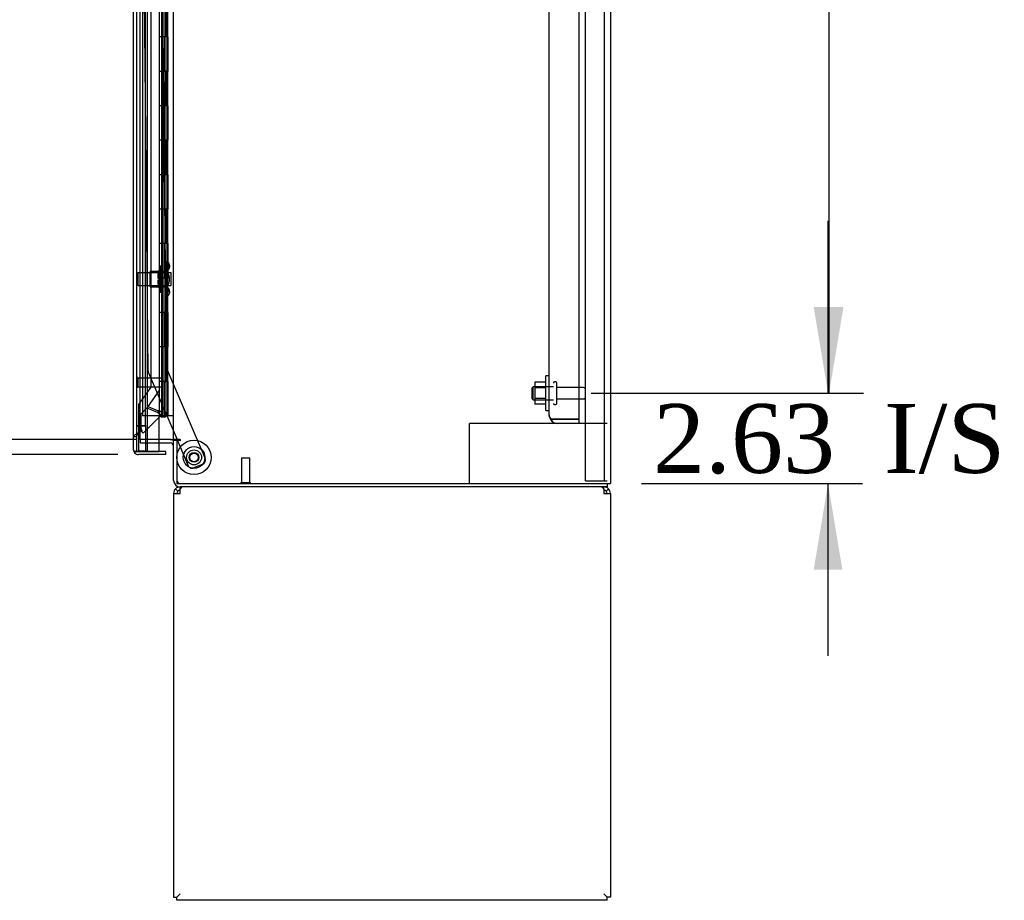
# Model space of a CAD drawing. Header units: inches. Extents: x 2 to 538, y -2 to 358.
# Tile 15 of 22: x 285 to 314, y 135 to 160. Entities that reach past the tile are written whole.
import ezdxf
from ezdxf.enums import TextEntityAlignment as Align
from ezdxf.lldxf.tags import DXFTag

# ---------------------------------------------------------------- set-up
doc = ezdxf.new("R2010")
doc.units = ezdxf.units.IN
doc.header["$MEASUREMENT"] = 0
for name, color, linetype in [('COM43135', 7, 'Continuous'), ('COM50521', 7, 'Continuous'), ('COM50799-5', 7, 'Continuous'), ('COM54578-68', 7, 'Continuous'), ('COM54928-3', 7, 'Continuous'), ('COM55702-64', 7, 'Continuous'), ('COM56694-5', 7, 'Continuous'), ('COM70839-4', 7, 'Continuous'), ('COM71159-5', 7, 'Continuous'), ('COM71163-7', 7, 'Continuous'), ('Default', 7, 'Continuous'), ('GSK11033', 7, 'Continuous'), ('NTS166105', 7, 'Continuous'), ('NTS18147', 7, 'Continuous'), ('ROL87452', 7, 'Continuous'), ('RVT17786', 7, 'Continuous'), ('STD21878', 7, 'Continuous'), ('STD26094', 7, 'Continuous'), ('STD26265', 7, 'Continuous'), ('WAF25059', 7, 'Continuous'), ('WAF25376', 7, 'Continuous'), ('WAM30038', 7, 'Continuous')]:
    doc.layers.add(name, color=color, linetype=linetype)
doc.styles.add('SEACAD_Times_New_Roman', font='times.ttf')
tags = doc.linetypes.add('HIDDEN2', pattern=[0.1875, 0.125, -0.0625]).pattern_tags.tags
tags[6:7] = [DXFTag(74, 4), DXFTag(75, 0), DXFTag(340, '0'), DXFTag(46, 0.0), DXFTag(50, 0.0), DXFTag(44, 0.0), DXFTag(45, 0.0)]
tags[4:5] = [DXFTag(74, 4), DXFTag(75, 0), DXFTag(340, '0'), DXFTag(46, 0.0), DXFTag(50, 0.0), DXFTag(44, 0.0), DXFTag(45, 0.0)]
doc.dimstyles.new('HAMMOND_(STH_-_540x360)', dxfattribs={"dimtxt": 2, "dimasz": 2.5, "dimexe": 1, "dimexo": 1, "dimgap": 0.5, "dimtad": 0, "dimtih": 1, "dimtoh": 1, "dimzin": 0, "dimdsep": 46, "dimtxsty": 'SEACAD_Times_New_Roman', "dimblk1": '_SE_FILLED', "dimblk2": '_SE_FILLED', "dimsah": 1, "dimcen": 1, "dimadec": 0, "dimazin": 0, "dimtfac": 0.8, "dimtofl": 0, "dimtmove": 0, "dimatfit": 3, "dimfxl": 1, "dimtolj": 1, "dimtzin": 0, "dimarcsym": 0})

# ---------------------------------------------------------------- blocks, each defined once
blk = doc.blocks.new('SE2')
at = {"layer": 'COM43135', "color": 7, "linetype": 'HIDDEN2'}
for p, q in [((300.534, 148.816), (300.534, 216.316)), ((301.409, 148.691), (301.409, 216.441)), ((300.534, 148.816), (300.534, 148.815)), ((300.534, 148.815), (300.534, 148.816)), ((300.657, 148.691), (300.606, 148.64)), ((300.784, 148.691), (300.606, 148.691)), ((300.657, 148.691), (300.784, 148.691)), ((300.784, 148.691), (300.784, 148.691)), ((301.409, 148.691), (300.784, 148.691)), ((300.784, 148.691), (301.409, 148.691)), ((301.409, 148.566), (300.784, 148.566)), ((301.409, 148.566), (301.409, 148.691))]:
    blk.add_line(p, q, dxfattribs=at)
for start, end in [(180, 180.0436), (180.1219, 224.5601), (224.5601, 270)]:
    blk.add_arc((300.784, 148.816), 0.25, start, end, dxfattribs=at)
blk.add_open_spline([(300.606, 148.691), (300.583, 148.712), (300.565, 148.732), (300.54, 148.774), (300.534, 148.795), (300.534, 148.815)], degree=3, knots=[0, 0, 0, 0, 0.5, 0.5, 1, 1, 1, 1], dxfattribs=at)
at = {"layer": 'COM50521', "color": 7, "linetype": 'HIDDEN2'}
for p, q in [((298.364, 148.566), (298.221, 148.566)), ((298.221, 146.816), (298.221, 148.566)), ((300.784, 148.566), (298.364, 148.566)), ((302.221, 148.566), (301.409, 148.566))]:
    blk.add_line(p, q, dxfattribs=at)
at = {"layer": 'COM50799-5', "color": 7, "linetype": 'HIDDEN2'}
for p, q in [((288.873, 149.054), (288.873, 216.513)), ((289.313, 216.66), (289.313, 149.878)), ((289.313, 149.628), (289.313, 148.907)), ((288.689, 148.846), (288.856, 149.013)), ((288.856, 149.013), (289.153, 148.89)), ((289.17, 148.931), (288.873, 149.054)), ((288.689, 148.426), (288.689, 148.846)), ((289.271, 148.806), (288.749, 148.284)), ((289.204, 148.907), (289.17, 148.907)), ((289.17, 148.907), (289.17, 148.886)), ((289.194, 148.883), (289.241, 148.835)), ((289.204, 148.907), (289.271, 148.907)), ((289.241, 148.835), (289.271, 148.806)), ((289.313, 148.907), (289.271, 148.907)), ((288.563, 148.175), (288.468, 148.175)), ((288.583, 148.272), (288.626, 148.316)), ((288.591, 148.28), (288.611, 148.3)), ((288.611, 148.3), (288.672, 148.361)), ((288.672, 148.361), (288.719, 148.313)), ((288.749, 148.284), (288.719, 148.313))]:
    blk.add_line(p, q, dxfattribs=at)
for centre, radius, start, end in [((289.935, 150.056), 1.404, 236.1344, 240.3737), ((289.219, 149.149), 0.267, 255.6076, 264.5089), ((288.898, 147.553), 1.404, 74.6263, 78.8656), ((289.034, 148.701), 0.267, 50.4911, 59.3924), ((289.17, 148.907), 0.048, 315, 0), ((289.17, 148.907), 0.143, 315, 0), ((288.233, 148.509), 0.463, 341.4194, 349.6856), ((287.916, 148.153), 0.819, 11.3041, 19.4462)]:
    blk.add_arc(centre, radius, start, end, dxfattribs=at)
at = {"layer": 'COM50799-5', "color": 7, "linetype": 'Continuous'}
for start, end in [(180, 201.6197), (203.9858, 217.5036)]:
    blk.add_arc((288.611, 147.801), 0.143, start, end, dxfattribs=at)
at = {"layer": 'COM50799-5', "color": 7, "linetype": 'HIDDEN2'}
for points, knots in [([(288.468, 148.175), (288.468, 148.184), (288.471, 148.193), (288.483, 148.21), (288.492, 148.219), (288.514, 148.236), (288.528, 148.245), (288.558, 148.263), (288.574, 148.271), (288.591, 148.28)], [0, 0, 0, 0, 0.25, 0.25, 0.5, 0.5, 0.75, 0.75, 1, 1, 1, 1]), ([(288.563, 148.175), (288.563, 148.187), (288.565, 148.199), (288.57, 148.216), (288.572, 148.222), (288.577, 148.234), (288.58, 148.239), (288.589, 148.257), (288.597, 148.269), (288.608, 148.286), (288.612, 148.292), (288.619, 148.304), (288.623, 148.31), (288.626, 148.316)], [0, 0, 0, 0, 0.25, 0.25, 0.375, 0.375, 0.5, 0.5, 0.75, 0.75, 0.875, 0.875, 1, 1, 1, 1])]:
    blk.add_open_spline(points, degree=3, knots=knots, dxfattribs=at)
at = {"layer": 'COM54578-68', "color": 7, "linetype": 'HIDDEN2'}
for p, q in [((288.725, 216.783), (288.725, 148.783)), ((289.28, 215.783), (289.28, 148.783)), ((289.38, 148.783), (289.38, 215.783)), ((289.319, 159.783), (289.319, 160.782)), ((289.447, 159.783), (289.447, 160.782)), ((289.456, 160.783), (289.456, 159.783)), ((289.33, 158.783), (289.33, 159.783)), ((289.371, 158.783), (289.371, 159.783)), ((289.275, 158.784), (289.319, 158.784)), ((289.447, 158.784), (289.319, 158.784)), ((289.319, 157.783), (289.319, 158.782)), ((289.447, 158.782), (289.447, 158.783)), ((289.447, 157.783), (289.447, 158.782)), ((289.456, 158.783), (289.456, 157.783)), ((289.33, 156.783), (289.33, 157.783)), ((289.371, 156.783), (289.371, 157.783)), ((289.275, 156.784), (289.319, 156.784)), ((289.447, 156.784), (289.319, 156.784)), ((289.319, 155.783), (289.319, 156.782)), ((289.447, 156.782), (289.447, 156.783)), ((289.447, 155.783), (289.447, 156.782)), ((289.456, 156.783), (289.456, 155.783)), ((289.33, 154.783), (289.33, 155.783)), ((289.371, 154.783), (289.371, 155.783)), ((289.275, 154.784), (289.319, 154.784)), ((289.447, 154.784), (289.319, 154.784)), ((289.319, 153.783), (289.319, 154.782)), ((289.447, 154.782), (289.447, 154.783)), ((289.447, 153.783), (289.447, 154.782)), ((289.456, 154.783), (289.456, 153.783)), ((289.33, 152.783), (289.33, 153.783)), ((289.371, 152.783), (289.371, 153.783)), ((289.275, 152.784), (289.319, 152.784)), ((289.447, 152.784), (289.319, 152.784)), ((289.319, 151.783), (289.319, 152.782)), ((289.447, 152.782), (289.447, 152.783)), ((289.447, 151.783), (289.447, 152.782)), ((289.456, 152.783), (289.456, 151.783)), ((289.33, 150.783), (289.33, 151.783)), ((289.371, 150.783), (289.371, 151.783)), ((289.275, 150.784), (289.319, 150.784)), ((289.447, 150.784), (289.319, 150.784)), ((289.319, 149.783), (289.319, 150.782)), ((289.447, 150.782), (289.447, 150.783)), ((289.447, 149.783), (289.447, 150.782)), ((289.456, 150.783), (289.456, 149.783)), ((289.319, 149.783), (289.275, 149.783)), ((289.319, 149.783), (289.447, 149.783)), ((289.33, 148.783), (289.33, 149.783)), ((289.371, 148.783), (289.371, 149.783)), ((289.213, 148.783), (288.725, 148.783)), ((289.447, 148.783), (289.456, 148.783))]:
    blk.add_line(p, q, dxfattribs=at)
at = {"layer": 'COM54578-68', "color": 7, "linetype": 'Continuous'}
for p, q in [((289.213, 160.783), (289.213, 159.783)), ((289.416, 160.783), (289.416, 159.783)), ((289.213, 159.783), (289.213, 158.782)), ((289.416, 159.783), (289.213, 159.783)), ((289.416, 159.783), (289.213, 159.783)), ((289.46, 159.783), (289.416, 159.783)), ((289.447, 158.783), (289.447, 159.783)), ((289.456, 158.783), (289.456, 159.783)), ((289.46, 159.783), (289.46, 158.783)), ((289.416, 158.783), (289.213, 158.783)), ((289.213, 158.783), (289.213, 157.783)), ((289.447, 158.782), (289.213, 158.782)), ((289.416, 158.783), (289.416, 157.783)), ((289.46, 158.783), (289.416, 158.783)), ((289.213, 157.783), (289.213, 156.782)), ((289.416, 157.783), (289.213, 157.783)), ((289.416, 157.783), (289.213, 157.783)), ((289.46, 157.783), (289.416, 157.783)), ((289.447, 156.783), (289.447, 157.783)), ((289.456, 156.783), (289.456, 157.783)), ((289.46, 157.783), (289.46, 156.783)), ((289.416, 156.783), (289.213, 156.783)), ((289.213, 156.783), (289.213, 155.783)), ((289.447, 156.782), (289.213, 156.782)), ((289.416, 156.783), (289.416, 155.783)), ((289.46, 156.783), (289.416, 156.783)), ((289.213, 155.783), (289.213, 154.782)), ((289.416, 155.783), (289.213, 155.783)), ((289.416, 155.783), (289.213, 155.783)), ((289.46, 155.783), (289.416, 155.783)), ((289.447, 154.783), (289.447, 155.783)), ((289.456, 154.783), (289.456, 155.783)), ((289.46, 155.783), (289.46, 154.783)), ((289.416, 154.783), (289.213, 154.783)), ((289.213, 154.783), (289.213, 153.783)), ((289.447, 154.782), (289.213, 154.782)), ((289.416, 154.783), (289.416, 153.783)), ((289.46, 154.783), (289.416, 154.783)), ((289.213, 153.783), (289.213, 152.782)), ((289.416, 153.783), (289.213, 153.783)), ((289.416, 153.783), (289.213, 153.783)), ((289.46, 153.783), (289.416, 153.783)), ((289.447, 152.783), (289.447, 153.783)), ((289.456, 152.783), (289.456, 153.783)), ((289.46, 153.783), (289.46, 152.783)), ((289.416, 152.783), (289.213, 152.783)), ((289.213, 152.783), (289.213, 151.783)), ((289.447, 152.782), (289.213, 152.782)), ((289.416, 152.783), (289.416, 151.783)), ((289.46, 152.783), (289.416, 152.783)), ((289.213, 151.783), (289.213, 150.782)), ((289.416, 151.783), (289.213, 151.783)), ((289.416, 151.783), (289.213, 151.783)), ((289.46, 151.783), (289.416, 151.783)), ((289.447, 150.783), (289.447, 151.783)), ((289.456, 150.783), (289.456, 151.783)), ((289.46, 151.783), (289.46, 150.783)), ((289.416, 150.783), (289.213, 150.783)), ((289.213, 150.783), (289.213, 149.783)), ((289.447, 150.782), (289.213, 150.782)), ((289.416, 150.783), (289.416, 149.783)), ((289.46, 150.783), (289.416, 150.783)), ((289.213, 149.783), (289.213, 148.783)), ((289.416, 149.783), (289.213, 149.783)), ((289.416, 149.783), (289.213, 149.783)), ((289.46, 149.783), (289.416, 149.783)), ((289.447, 148.783), (289.447, 149.783)), ((289.456, 148.783), (289.456, 149.783)), ((289.46, 149.783), (289.46, 148.783)), ((289.447, 148.783), (289.213, 148.783)), ((289.267, 148.748), (289.267, 148.774)), ((289.267, 148.774), (289.317, 148.774)), ((289.317, 148.748), (289.267, 148.748)), ((289.28, 148.783), (289.28, 148.774)), ((289.342, 148.774), (289.317, 148.774)), ((289.342, 148.748), (289.317, 148.748)), ((289.342, 148.774), (289.392, 148.774)), ((289.392, 148.748), (289.342, 148.748)), ((289.38, 148.774), (289.38, 148.783)), ((289.392, 148.774), (289.392, 148.748)), ((289.46, 148.783), (289.456, 148.783)), ((289.628, 148.783), (289.46, 148.783))]:
    blk.add_line(p, q, dxfattribs=at)
at = {"layer": 'COM54928-3', "color": 7, "linetype": 'Continuous'}
for p, q in [((289.818, 146.665), (289.818, 146.721)), ((302.126, 146.665), (302.126, 146.721)), ((289.628, 146.531), (289.628, 134.816)), ((289.628, 146.531), (289.818, 146.531)), ((289.75, 146.598), (289.683, 146.665)), ((289.818, 146.531), (289.818, 146.665)), ((302.126, 146.665), (302.126, 146.531)), ((302.126, 146.531), (302.316, 146.531)), ((302.193, 146.598), (302.26, 146.665)), ((302.316, 146.531), (302.316, 134.816)), ((289.628, 134.816), (289.723, 134.816)), ((289.723, 134.816), (289.818, 134.911)), ((289.723, 134.816), (289.818, 134.911)), ((289.723, 134.721), (289.723, 134.816)), ((302.221, 134.721), (289.723, 134.721)), ((302.221, 134.816), (302.126, 134.911)), ((302.221, 134.816), (302.126, 134.911)), ((302.316, 134.816), (302.221, 134.816)), ((302.221, 134.721), (302.221, 134.816))]:
    blk.add_line(p, q, dxfattribs=at)
for centre, radius, start, end in [((289.818, 146.531), 0.19, 90, 135), ((302.126, 146.531), 0.19, 45, 90), ((289.818, 146.531), 0.19, 135, 180), ((289.818, 146.531), 0.095, 135, 180), ((289.818, 146.531), 0.095, 90, 135), ((302.126, 146.531), 0.095, 45, 90), ((302.126, 146.531), 0.095, 0, 45), ((302.126, 146.531), 0.19, 0, 45)]:
    blk.add_arc(centre, radius, start, end, dxfattribs=at)
for points in [[(289.892, 146.721), (289.88, 146.721), (289.867, 146.716), (289.843, 146.697), (289.83, 146.683), (289.818, 146.665)], [(302.126, 146.665), (302.113, 146.683), (302.101, 146.697), (302.076, 146.716), (302.063, 146.721), (302.051, 146.721)]]:
    blk.add_open_spline(points, degree=3, knots=[0, 0, 0, 0, 0.5, 0.5, 1, 1, 1, 1], dxfattribs=at)
at = {"layer": 'COM55702-64', "color": 7, "linetype": 'HIDDEN2'}
for p, q in [((301.596, 146.898), (301.596, 218.648)), ((302.149, 146.898), (302.149, 218.648)), ((301.596, 146.898), (301.783, 146.898)), ((301.783, 146.898), (302.033, 146.898)), ((302.033, 146.898), (302.149, 146.898)), ((302.149, 146.898), (302.221, 146.898))]:
    blk.add_line(p, q, dxfattribs=at)
at = {"layer": 'COM56694-5', "color": 7, "linetype": 'Continuous'}
for p, q in [((288.468, 147.801), (288.468, 217.765)), ((289.213, 147.753), (289.213, 148.783)), ((288.468, 147.801), (288.468, 147.801)), ((288.468, 147.801), (288.468, 147.801)), ((288.611, 147.753), (288.497, 147.753)), ((288.548, 147.753), (288.497, 147.714)), ((288.548, 147.753), (288.611, 147.753)), ((288.611, 147.753), (289.213, 147.753)), ((288.611, 147.753), (288.611, 147.753)), ((289.405, 147.658), (288.611, 147.658)), ((289.405, 147.753), (288.813, 147.753)), ((289.405, 147.658), (289.405, 147.753))]:
    blk.add_line(p, q, dxfattribs=at)
for start, end in [(180, 180.0762), (180.1561, 217.5036), (217.5036, 270)]:
    blk.add_arc((288.611, 147.801), 0.143, start, end, dxfattribs=at)
blk.add_open_spline([(288.497, 147.753), (288.488, 147.761), (288.48, 147.769), (288.473, 147.781), (288.471, 147.785), (288.468, 147.793), (288.468, 147.797), (288.468, 147.801)], degree=3, knots=[0, 0, 0, 0, 0.5, 0.5, 0.75, 0.75, 1, 1, 1, 1], dxfattribs=at)
at = {"layer": 'COM70839-4', "color": 7, "linetype": 'HIDDEN2'}
for p, q in [((289.104, 182.033), (289.416, 150.189)), ((288.586, 180.653), (288.885, 150.103)), ((289.416, 150.189), (290.542, 147.544)), ((288.895, 150.055), (289.73, 148.096)), ((289.743, 148.066), (290.054, 147.336)), ((290.476, 147.38), (290.218, 147.27))]:
    blk.add_line(p, q, dxfattribs=at)
at = {"layer": 'COM70839-4', "color": 7, "linetype": 'Continuous'}
blk.add_line((289.73, 148.096), (289.743, 148.066), dxfattribs=at)
at = {"layer": 'COM70839-4', "color": 7, "linetype": 'HIDDEN2'}
blk.add_circle((290.223, 147.577), 0.129, dxfattribs=at)
for centre, start, end in [((289.01, 150.104), 180.5607, 203.0727), ((290.169, 147.385), 203.0727, 293.0727), ((290.427, 147.495), 293.0727, 23.0727)]:
    blk.add_arc(centre, 0.125, start, end, dxfattribs=at)
at = {"layer": 'COM71159-5', "color": 7, "linetype": 'Continuous'}
for p, q in [((302.316, 218.751), (302.316, 146.816)), ((289.628, 148.096), (289.628, 217.471)), ((289.533, 148.096), (289.213, 148.096)), ((289.533, 148.096), (289.628, 148.096)), ((289.818, 148.096), (289.628, 148.096)), ((289.723, 148.066), (289.723, 146.816)), ((289.818, 148.066), (289.723, 148.066)), ((289.723, 146.816), (302.126, 146.816)), ((302.126, 146.816), (302.316, 146.816))]:
    blk.add_line(p, q, dxfattribs=at)
at = {"layer": 'COM71159-5', "color": 7, "linetype": 'HIDDEN2'}
for p, q in [((288.661, 148.096), (288.661, 217.471)), ((289.213, 148.096), (288.661, 148.096))]:
    blk.add_line(p, q, dxfattribs=at)
at = {"layer": 'COM71159-5', "color": 7, "linetype": 'Continuous'}
blk.add_arc((289.818, 148.081), 0.015, 270, 90, dxfattribs=at)
at = {"layer": 'COM71163-7', "color": 7, "linetype": 'HIDDEN2'}
for p, q in [((288.661, 148.096), (288.661, 148.001)), ((288.661, 148.001), (289.213, 148.001))]:
    blk.add_line(p, q, dxfattribs=at)
at = {"layer": 'COM71163-7', "color": 7, "linetype": 'Continuous'}
for p, q in [((289.213, 148.001), (289.533, 148.001)), ((289.628, 146.911), (289.628, 148.066)), ((289.723, 148.066), (289.628, 148.066)), ((302.221, 146.721), (289.818, 146.721)), ((302.221, 146.816), (302.221, 146.721))]:
    blk.add_line(p, q, dxfattribs=at)
for centre, radius, start, end in [((289.533, 147.906), 0.19, 57.3631, 90), ((289.533, 147.906), 0.095, 0, 90), ((289.818, 146.911), 0.19, 180, 270)]:
    blk.add_arc(centre, radius, start, end, dxfattribs=at)
at = {"layer": 'COM71163-7', "color": 7, "linetype": 'HIDDEN2'}
blk.add_arc((289.818, 146.911), 0.095, 180, 270, dxfattribs=at)
at = {"layer": 'GSK11033', "color": 7, "linetype": 'HIDDEN2'}
for p, q in [((288.563, 148.488), (288.563, 217.063)), ((288.813, 148.488), (288.813, 217.063)), ((288.968, 215.959), (288.968, 149.617)), ((288.968, 149.617), (288.612, 149.109)), ((289.218, 149.538), (288.862, 149.03)), ((288.612, 149.109), (288.612, 147.762)), ((288.862, 149.03), (288.862, 147.762)), ((288.563, 147.753), (288.563, 148.503)), ((288.563, 148.503), (288.813, 148.503)), ((288.813, 148.488), (288.563, 148.488)), ((288.813, 148.503), (288.813, 147.753)), ((288.862, 147.762), (288.612, 147.762))]:
    blk.add_line(p, q, dxfattribs=at)
at = {"layer": 'GSK11033', "color": 7, "linetype": 'Continuous'}
for p, q in [((288.813, 147.753), (288.563, 147.753)), ((288.563, 147.753), (288.563, 147.753)), ((288.813, 147.753), (288.813, 147.753))]:
    blk.add_line(p, q, dxfattribs=at)
at = {"layer": 'NTS166105', "color": 7, "linetype": 'HIDDEN2'}
for p, q in [((300.118, 149.757), (300.118, 149.595)), ((300.438, 149.757), (300.118, 149.757)), ((300.118, 149.595), (300.118, 149.286)), ((300.438, 149.595), (300.118, 149.595)), ((300.118, 149.286), (300.118, 149.125)), ((300.438, 149.286), (300.118, 149.286)), ((300.438, 149.125), (300.118, 149.125))]:
    blk.add_line(p, q, dxfattribs=at)
at = {"layer": 'NTS18147', "color": 7, "linetype": 'HIDDEN2'}
for p, q in [((289.391, 153.249), (289.391, 153.253)), ((289.454, 153.253), (289.391, 153.253)), ((289.391, 153.249), (289.391, 153.06)), ((289.391, 153.249), (289.454, 153.249)), ((289.391, 153.06), (289.391, 152.942)), ((289.454, 153.06), (289.391, 153.06)), ((289.454, 153.249), (289.454, 153.253)), ((289.454, 152.942), (289.454, 153.06)), ((289.516, 153.1), (289.516, 153.154)), ((288.953, 152.533), (288.953, 152.973)), ((289.391, 152.973), (288.953, 152.973)), ((289.391, 152.942), (289.391, 152.564)), ((289.391, 152.942), (289.454, 152.942)), ((288.953, 152.533), (289.391, 152.533)), ((289.391, 152.564), (289.391, 152.447)), ((289.454, 152.564), (289.391, 152.564)), ((289.391, 152.447), (289.391, 152.258)), ((289.391, 152.447), (289.454, 152.447)), ((289.454, 152.447), (289.454, 152.564)), ((289.391, 152.258), (289.391, 152.253)), ((289.454, 152.258), (289.391, 152.258)), ((289.391, 152.253), (289.454, 152.253)), ((289.454, 152.258), (289.454, 152.253)), ((289.516, 152.352), (289.516, 152.407))]:
    blk.add_line(p, q, dxfattribs=at)
blk.add_arc((289.197, 152.753), 0.318, 323.6338, 36.3662, dxfattribs=at)
for centre, start_param, end_param in [((289.197, 153.154), 2.506883, 3.776302), ((289.197, 153.1), 2.506883, 3.141593), ((289.197, 152.407), 3.141593, 3.776302), ((289.197, 152.352), 2.506883, 3.776302)]:
    blk.add_ellipse(centre, major_axis=(-0.318, 0), ratio=0.5, start_param=start_param, end_param=end_param, dxfattribs=at)
at = {"layer": 'ROL87452', "color": 7, "linetype": 'HIDDEN2'}
blk.add_circle((290.223, 147.577), 0.5, dxfattribs=at)
at = {"layer": 'RVT17786', "color": 7, "linetype": 'HIDDEN2'}
for radius in [0.217, 0.125]:
    blk.add_circle((290.223, 147.577), radius, dxfattribs=at)
at = {"layer": 'STD21878', "color": 7, "linetype": 'HIDDEN2'}
for p, q in [((288.594, 149.894), (288.563, 149.894)), ((288.594, 149.894), (288.594, 149.613)), ((289.313, 149.878), (288.594, 149.878)), ((289.313, 149.878), (289.313, 149.628)), ((288.563, 149.613), (288.594, 149.613)), ((288.594, 149.628), (289.313, 149.628)), ((291.598, 147.566), (291.848, 147.566)), ((291.598, 147.566), (291.598, 146.847)), ((291.848, 146.847), (291.848, 147.566)), ((291.582, 146.847), (291.863, 146.847)), ((291.582, 146.847), (291.582, 146.816)), ((291.863, 146.816), (291.863, 146.847))]:
    blk.add_line(p, q, dxfattribs=at)
at = {"layer": 'STD26094', "color": 7, "linetype": 'HIDDEN2'}
for p, q in [((300.071, 149.628), (300.034, 149.591)), ((300.034, 149.591), (300.034, 149.291)), ((300.071, 149.253), (300.071, 149.628)), ((300.659, 149.628), (300.071, 149.628)), ((300.729, 149.766), (300.689, 149.766)), ((300.759, 149.146), (300.759, 149.736)), ((301.536, 149.606), (300.759, 149.606)), ((300.034, 149.291), (300.071, 149.253)), ((300.071, 149.253), (300.659, 149.253)), ((300.689, 149.116), (300.729, 149.116)), ((300.759, 149.276), (301.536, 149.276))]:
    blk.add_line(p, q, dxfattribs=at)
for centre, radius, start, end in [((300.689, 149.736), 0.03, 90, 180), ((300.729, 149.736), 0.03, 0, 90), ((301.536, 149.546), 0.06, 0, 90), ((301.536, 149.336), 0.06, 270, 0), ((300.689, 149.146), 0.03, 180, 270), ((300.729, 149.146), 0.03, 270, 0)]:
    blk.add_arc(centre, radius, start, end, dxfattribs=at)
at = {"layer": 'STD26265', "color": 7, "linetype": 'HIDDEN2'}
for p, q in [((288.598, 152.938), (288.563, 152.903)), ((288.598, 152.568), (288.598, 152.938)), ((289.563, 152.938), (288.598, 152.938)), ((289.563, 152.568), (289.563, 152.938)), ((288.563, 152.603), (288.598, 152.568)), ((288.598, 152.568), (289.563, 152.568))]:
    blk.add_line(p, q, dxfattribs=at)
at = {"layer": 'WAF25059', "color": 7, "linetype": 'HIDDEN2'}
for p, q in [((300.438, 148.941), (300.438, 149.941)), ((300.534, 149.941), (300.438, 149.941)), ((300.438, 148.941), (300.534, 148.941))]:
    blk.add_line(p, q, dxfattribs=at)
at = {"layer": 'WAF25376', "color": 7, "linetype": 'HIDDEN2'}
for radius in [0.315, 0.14]:
    blk.add_circle((290.223, 147.577), radius, dxfattribs=at)
at = {"layer": 'WAM30038', "color": 7, "linetype": 'HIDDEN2'}
for p, q in [((289.242, 153.128), (289.242, 152.378)), ((289.266, 153.128), (289.242, 153.128)), ((289.266, 153.128), (289.266, 152.378)), ((289.178, 152.927), (289.178, 152.982)), ((289.222, 152.955), (289.178, 152.927)), ((289.178, 152.902), (289.222, 152.931)), ((289.178, 152.927), (289.194, 152.914)), ((289.178, 152.771), (289.178, 152.902)), ((289.222, 152.771), (289.178, 152.771)), ((289.178, 152.604), (289.178, 152.736)), ((289.178, 152.736), (289.222, 152.736)), ((289.194, 152.914), (289.232, 152.939)), ((289.222, 152.576), (289.178, 152.604)), ((289.194, 152.592), (289.178, 152.579)), ((289.178, 152.525), (289.178, 152.579)), ((289.178, 152.579), (289.222, 152.551)), ((289.232, 152.568), (289.194, 152.592)), ((289.242, 152.378), (289.266, 152.378))]:
    blk.add_line(p, q, dxfattribs=at)
for centre, radius, start, end in [((288.657, 153.656), 0.85, 311.7058, 313.4493), ((289.223, 152.753), 0.0181, 1.7718, 93.073), ((289.223, 152.754), 0.0182, 267.1609, 357.9942), ((288.654, 151.847), 0.854, 46.5547, 48.2901)]:
    blk.add_arc(centre, radius, start, end, dxfattribs=at)
for points, knots in [([(289.178, 152.982), (289.19, 152.993), (289.203, 153.004), (289.216, 153.016), (289.218, 153.018), (289.22, 153.02), (289.222, 153.022)], [0, 0, 0, 0, 0.858552, 0.858552, 0.858552, 1, 1, 1, 1]), ([(289.236, 152.96), (289.236, 152.96), (289.235, 152.96), (289.231, 152.96), (289.227, 152.958), (289.222, 152.955)], [0.4389304, 0.4389304, 0.4389304, 0.4389304, 0.5, 0.5, 1, 1, 1, 1]), ([(289.222, 152.931), (289.225, 152.932), (289.227, 152.933), (289.231, 152.937), (289.233, 152.939), (289.237, 152.943), (289.238, 152.946), (289.241, 152.951), (289.242, 152.953), (289.242, 152.955)], [0, 0, 0, 0, 0.25, 0.25, 0.5, 0.5, 0.75, 0.75, 1, 1, 1, 1]), ([(289.222, 152.485), (289.22, 152.487), (289.218, 152.489), (289.216, 152.491), (289.203, 152.502), (289.19, 152.514), (289.178, 152.525)], [0, 0, 0, 0, 0.141448, 0.141448, 0.141448, 1, 1, 1, 1]), ([(289.242, 152.551), (289.242, 152.553), (289.241, 152.556), (289.238, 152.561), (289.237, 152.563), (289.231, 152.57), (289.227, 152.573), (289.222, 152.576)], [0, 0, 0, 0, 0.25, 0.25, 0.5, 0.5, 1, 1, 1, 1]), ([(289.222, 152.551), (289.225, 152.55), (289.227, 152.549), (289.231, 152.547), (289.233, 152.546), (289.235, 152.546), (289.236, 152.546), (289.236, 152.546)], [0, 0, 0, 0, 0.25, 0.25, 0.5, 0.5, 0.5626015, 0.5626015, 0.5626015, 0.5626015])]:
    blk.add_open_spline(points, degree=3, knots=knots, dxfattribs=at)
blk = doc.blocks.new('DMBLK3238')
at = {"layer": 'Default', "linetype": 'Continuous'}
for points in [[(309.055, 151.941), (308.221, 151.941), (308.638, 149.441)], [(309.055, 144.316), (308.638, 146.816), (308.221, 144.316)]]:
    blk.add_hatch(color=7, dxfattribs=at).paths.add_polyline_path(points)
at = {"layer": 'Default', "color": 7, "linetype": 'Continuous'}
for p, q in [((308.638, 149.441), (308.638, 154.441)), ((301.759, 149.441), (309.638, 149.441)), ((303.221, 146.816), (309.638, 146.816)), ((308.638, 141.816), (308.638, 146.816))]:
    blk.add_line(p, q, dxfattribs=at)
at = {"layer": 'Default', "color": 7, "linetype": 'Continuous', "style": 'SEACAD_Times_New_Roman'}
for s, p in [('I/S', (310.262, 149.128)), ('2.63', (303.554, 149.128))]:
    blk.add_text(s, height=2, dxfattribs=at).set_placement(p, align=Align.TOP_LEFT)
blk = doc.blocks.new('_SE_FILLED')
at = {"color": 0}
blk.add_line((0, 0), (-1, 0), dxfattribs=at)
blk.add_solid([(0, 0), (-1, -0.1665), (-1, 0.1665), (0, 0)], dxfattribs=at)
blk = doc.blocks.new('DMBLK3239')
at = {"layer": 'Default', "linetype": 'Continuous'}
for points in [[(309.085, 180.066), (308.668, 182.566), (308.251, 180.066)], [(309.085, 151.941), (308.251, 151.941), (308.668, 149.441)]]:
    blk.add_hatch(color=7, dxfattribs=at).paths.add_polyline_path(points)
at = {"layer": 'Default', "color": 7, "linetype": 'Continuous'}
for p, q in [((301.759, 182.566), (309.668, 182.566)), ((308.668, 167.703), (308.668, 182.566)), ((308.668, 149.441), (308.668, 165.003)), ((301.759, 149.441), (309.668, 149.441))]:
    blk.add_line(p, q, dxfattribs=at)
at = {"layer": 'Default', "color": 7, "linetype": 'Continuous', "style": 'SEACAD_Times_New_Roman'}
blk.add_text('33.13', height=2, dxfattribs=at).set_placement((305.256, 167.003), align=Align.TOP_LEFT)
blk = doc.blocks.new('DMBLK3248')
at = {"layer": 'Default', "linetype": 'Continuous'}
for points in [[(275.062, 179.965), (275.895, 179.965), (275.479, 182.465)], [(275.062, 150.158), (275.479, 147.658), (275.895, 150.158)]]:
    blk.add_hatch(color=7, dxfattribs=at).paths.add_polyline_path(points)
at = {"layer": 'Default', "color": 7, "linetype": 'Continuous'}
for p, q in [((287.033, 182.465), (274.479, 182.465)), ((275.479, 182.465), (275.479, 166.762)), ((275.479, 164.062), (275.479, 147.658)), ((288.008, 147.658), (274.479, 147.658))]:
    blk.add_line(p, q, dxfattribs=at)
at = {"layer": 'Default', "color": 7, "linetype": 'Continuous', "style": 'SEACAD_Times_New_Roman'}
blk.add_text('34.81', height=2, dxfattribs=at).set_placement((272.067, 166.062), align=Align.TOP_LEFT)
blk = doc.blocks.new('DMBLK3249')
at = {"layer": 'Default', "linetype": 'Continuous'}
for points in [[(262.638, 214.971), (263.471, 214.971), (263.054, 217.471)], [(262.638, 150.596), (263.054, 148.096), (263.471, 150.596)]]:
    blk.add_hatch(color=7, dxfattribs=at).paths.add_polyline_path(points)
at = {"layer": 'Default', "color": 7, "linetype": 'Continuous'}
for p, q in [((288.533, 217.471), (262.054, 217.471)), ((263.054, 217.471), (263.054, 187.594)), ((263.054, 178.194), (263.054, 148.096)), ((288.533, 148.096), (262.054, 148.096))]:
    blk.add_line(p, q, dxfattribs=at)
at = {"layer": 'Default', "color": 7, "linetype": 'Continuous', "style": 'SEACAD_Times_New_Roman'}
for s, p in [('69.38', (259.642, 186.894)), ('DOOR ', (258.481, 183.894)), ('OPENING', (256.561, 180.894))]:
    blk.add_text(s, height=2, dxfattribs=at).set_placement(p, align=Align.TOP_LEFT)

msp = doc.modelspace()

# ---------------------------------------------------------------- block references
at = {"layer": 'Default'}
msp.add_blockref('SE2', (0, 0), dxfattribs=at)

# ---------------------------------------------------------------- dimensions: what is measured, and where the dimension line sits
at = {"layer": 'Default', "color": 7, "linetype": 'Continuous'}
for base, p1, p2, angle, text, picture, middle, dimtype in [((263.054213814, 217.470747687), (289.627670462, 217.470747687), (289.627670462, 148.095747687), 270, '\\A1;<>\\PDOOR \\XOPENING', 'DMBLK3249', (263.054213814, 185.893910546), 161), ((275.479, 147.658), (288.033, 182.465), (289.008, 147.658), 90, '\\A1;<>', 'DMBLK3248', (275.479, 165.062), 160), ((308.668049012, 149.440747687), (300.758670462, 149.440747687), (300.758670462, 182.565747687), 90, '\\A1;<>', 'DMBLK3239', (308.668049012, 166.003247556), 161), ((308.638049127, 149.440747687), (302.220670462, 146.815747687), (300.758670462, 149.440747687), 90, '\\A1;<> I/S', 'DMBLK3238', (308.638049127, 148.128247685), 160)]:
    dim = msp.add_linear_dim(base=base, p1=p1, p2=p2, angle=angle, text=text, dimstyle='HAMMOND_(STH_-_540x360)', dxfattribs=at)
    dim.commit()
    dim.dimension.update_dxf_attribs({"geometry": picture, "text_midpoint": middle, "dimtype": dimtype})

doc.saveas('drawing.dxf')
